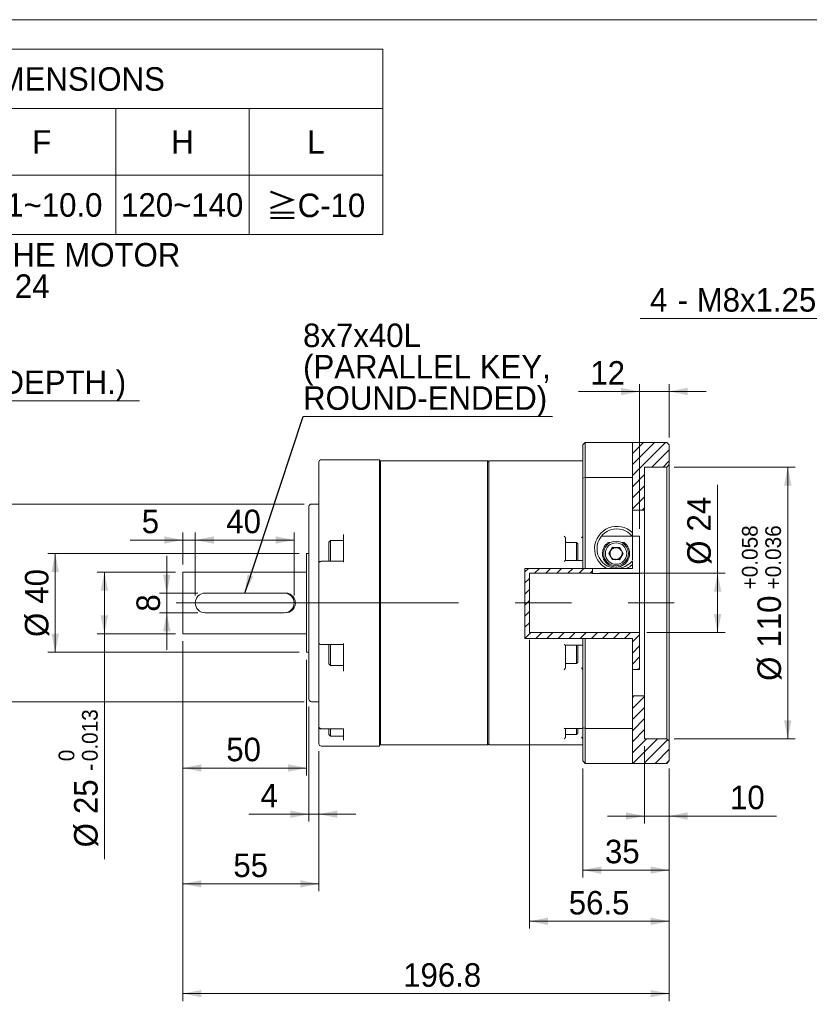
# Model space of a CAD drawing. Header units: millimetres. Extents: x 0 to 861, y 0 to 600.
# Tile 3 of 4: x 289 to 608, y 201 to 600. Entities that reach past the tile are written whole.
import ezdxf

# ---------------------------------------------------------------- set-up
doc = ezdxf.new("R2010")
doc.units = ezdxf.units.MM
doc.header["$LTSCALE"] = 3
doc.linetypes.add('CENTERX2', pattern=[20.32, 12.7, -2.54, 2.54, -2.54])
doc.linetypes.add('HIDDEN', pattern=[1.905, 1.27, -0.635])
doc.styles.add('SLDTEXTSTYLE0', font='ARIAL.TTF', dxfattribs={"width": 0.948})
doc.styles.add('SLDTEXTSTYLE4', font='ARIAL.TTF', dxfattribs={"width": 0.948, "bigfont": 'bigfont'})
doc.styles.add('SLDTEXTSTYLE5', font='MINGLIU.TTC', dxfattribs={"bigfont": 'bigfont'})
doc.styles.get("Standard").update_dxf_attribs({"font": 'ARIAL.TTF'})
doc.dimstyles.new('SLDDIMSTYLE1', dxfattribs={"dimtxt": 9.245947, "dimasz": 7.5, "dimexe": 0, "dimexo": 0.0625, "dimgap": 2.311487, "dimtad": 1, "dimdec": 4, "dimrnd": 1e-09, "dimzin": 12, "dimdsep": 46, "dimtxsty": 'SLDTEXTSTYLE0', "dimsah": 1, "dimcen": 0.09, "dimadec": 0, "dimazin": 0, "dimtfac": 1, "dimtdec": 4, "dimtofl": 0, "dimtmove": 0, "dimatfit": 3, "dimfxl": 0, "dimtolj": 1, "dimtzin": 12, "dimarcsym": 0})
doc.dimstyles.new('SLDDIMSTYLE10', dxfattribs={"dimtxt": 9.245947, "dimasz": 7.5, "dimexe": 0, "dimexo": 0.0625, "dimgap": 2.311487, "dimtad": 0, "dimtih": 1, "dimtoh": 1, "dimdec": 0, "dimrnd": 1e-09, "dimzin": 12, "dimdsep": 46, "dimtxsty": 'SLDTEXTSTYLE0', "dimsah": 1, "dimcen": 0.09, "dimadec": 0, "dimazin": 0, "dimtfac": 1, "dimtdec": 4, "dimtofl": 0, "dimtmove": 0, "dimatfit": 3, "dimfxl": 0, "dimtolj": 1, "dimtzin": 12, "dimarcsym": 0})
doc.dimstyles.new('SLDDIMSTYLE3', dxfattribs={"dimtxt": 9.245947, "dimasz": 7.5, "dimexe": 0, "dimexo": 0.0625, "dimgap": 2.311487, "dimtad": 0, "dimtih": 1, "dimtoh": 1, "dimdec": 4, "dimrnd": 1e-09, "dimzin": 12, "dimdsep": 46, "dimtxsty": 'SLDTEXTSTYLE0', "dimblk1": 'NONE', "dimblk2": 'NONE', "dimsah": 1, "dimcen": 0.09, "dimadec": 0, "dimazin": 0, "dimtfac": 1, "dimtdec": 4, "dimtmove": 0, "dimatfit": 3, "dimldrblk": 'NONE', "dimfxl": 0, "dimtolj": 1, "dimtzin": 12, "dimarcsym": 0})
doc.dimstyles.new('SLDDIMSTYLE5', dxfattribs={"dimtxt": 9.245947, "dimasz": 7.5, "dimexe": 0, "dimexo": 0.0625, "dimgap": 2.311487, "dimtad": 1, "dimdec": 4, "dimrnd": 1e-09, "dimzin": 12, "dimdsep": 46, "dimtxsty": 'SLDTEXTSTYLE0', "dimsah": 1, "dimcen": 0.09, "dimadec": 0, "dimazin": 0, "dimtfac": 1, "dimtdec": 4, "dimtofl": 0, "dimtmove": 0, "dimatfit": 3, "dimfxl": 0, "dimtolj": 1, "dimtzin": 12, "dimarcsym": 0})
doc.dimstyles.new('SLDDIMSTYLE6', dxfattribs={"dimtxt": 9.245947, "dimasz": 7.5, "dimexe": 0, "dimexo": 0.0625, "dimgap": 2.311487, "dimtad": 1, "dimdec": 4, "dimrnd": 1e-09, "dimzin": 12, "dimdsep": 46, "dimtxsty": 'SLDTEXTSTYLE0', "dimsah": 1, "dimcen": 0.09, "dimadec": 0, "dimazin": 0, "dimtol": 1, "dimtp": -0.01, "dimtm": 0.029, "dimtfac": 1, "dimtdec": 3, "dimtofl": 0, "dimtmove": 0, "dimatfit": 3, "dimfxl": 0, "dimtolj": 1, "dimtzin": 0, "dimarcsym": 0})
doc.dimstyles.new('SLDDIMSTYLE7', dxfattribs={"dimtxt": 9.245947, "dimasz": 7.5, "dimexe": 0, "dimexo": 0.0625, "dimgap": 2.311487, "dimtad": 1, "dimdec": 4, "dimrnd": 1e-09, "dimzin": 12, "dimdsep": 46, "dimtxsty": 'SLDTEXTSTYLE0', "dimsah": 1, "dimcen": 0.09, "dimadec": 0, "dimazin": 0, "dimtol": 1, "dimtm": 0.013, "dimtfac": 1, "dimtdec": 3, "dimtofl": 0, "dimtmove": 0, "dimatfit": 3, "dimfxl": 0, "dimtolj": 1, "dimarcsym": 0})
doc.dimstyles.new('SLDDIMSTYLE8', dxfattribs={"dimtxt": 9.245947, "dimasz": 7.5, "dimexe": 0, "dimexo": 0.0625, "dimgap": 2.311487, "dimtad": 1, "dimdec": 3, "dimrnd": 1e-09, "dimzin": 12, "dimdsep": 46, "dimtxsty": 'SLDTEXTSTYLE0', "dimsah": 1, "dimcen": 0.09, "dimadec": 0, "dimazin": 0, "dimtol": 1, "dimtp": 0.058, "dimtm": -0.036, "dimtfac": 1, "dimtdec": 3, "dimtofl": 0, "dimtmove": 0, "dimatfit": 3, "dimfxl": 0, "dimtolj": 1, "dimarcsym": 0})
doc.dimstyles.new('SLDDIMSTYLE9', dxfattribs={"dimtxt": 0, "dimasz": 7.5, "dimexe": 0, "dimexo": 0.0625, "dimgap": 0, "dimtad": 0, "dimtih": 1, "dimtoh": 1, "dimdec": 0, "dimrnd": 1e-09, "dimzin": 0, "dimdsep": 46, "dimtxsty": 'Standard', "dimsah": 1, "dimcen": 0.09, "dimadec": 0, "dimazin": 0, "dimtfac": 7.5, "dimtdec": 0, "dimtofl": 0, "dimtmove": 0, "dimatfit": 3, "dimfxl": 0, "dimtolj": 1, "dimtzin": 0, "dimarcsym": 0})

# ---------------------------------------------------------------- blocks, each defined once
blk = doc.blocks.new('SW_NOTE_1')
at = {"color": 0, "linetype": 'Continuous', "lineweight": 0, "char_height": 9.525, "attachment_point": 1}
for s, insert, style in [('\\M+181A6BUSHING WILL BE SUPPLIED WHEN THE MOTOR', (0, 12.28), 'SLDTEXTSTYLE4'), ('    SHAFT DIAMETER IS SMALLER THAN 24', (0, -0.42), 'SLDTEXTSTYLE0')]:
    blk.add_mtext(s, dxfattribs=dict(at, insert=insert, style=style))
blk = doc.blocks.new('SW_TABLEANNOTATION_0')
at = {"color": 0, "linetype": 'Continuous', "lineweight": 0}
for p, q in [((0, 0), (0, -75)), ((389.99, 0), (0, 0)), ((389.99, -75), (389.99, 0)), ((0, -24), (389.99, -24)), ((60, -24), (60, -75)), ((102, -24), (102, -75)), ((144, -24), (144, -75)), ((180, -24), (180, -75)), ((221.99, -24), (221.99, -75)), ((281.99, -24), (281.99, -75)), ((335.99, -24), (335.99, -75)), ((0, -51), (389.99, -51)), ((0, -75), (389.99, -75))]:
    blk.add_line(p, q, dxfattribs=at)
at = {"color": 0, "linetype": 'Continuous', "lineweight": 0, "attachment_point": 1}
for s, insert, char_height, style in [('COMPATIBLE MOTOR DIMENSIONS', (86.69, -7.26), 9.525, 'SLDTEXTSTYLE0'), ('A', (25.77, -32.76), 9.52, 'SLDTEXTSTYLE0'), ('B', (76.77, -32.76), 9.52, 'SLDTEXTSTYLE0'), ('C', (118.41, -32.76), 9.52, 'SLDTEXTSTYLE0'), ('D', (157.41, -32.76), 9.52, 'SLDTEXTSTYLE0'), ('E', (196.76, -32.76), 9.52, 'SLDTEXTSTYLE0'), ('F', (248.11, -32.76), 9.52, 'SLDTEXTSTYLE0'), ('H', (304.4, -32.76), 9.52, 'SLDTEXTSTYLE0'), ('L', (359.46, -32.76), 9.52, 'SLDTEXTSTYLE0'), ('\\M+1818524', (16.59, -58.26), 9.525, 'SLDTEXTSTYLE4'), ('110', (70.42, -58.26), 9.525, 'SLDTEXTSTYLE0'), ('\\M+1818555.5', (104.3, -58.26), 9.525, 'SLDTEXTSTYLE4'), ('\\M+181859', (152.12, -58.26), 9.525, 'SLDTEXTSTYLE4'), ('145', (190.41, -58.26), 9.525, 'SLDTEXTSTYLE0'), ('8.1~10.0', (227.11, -58.26), 9.525, 'SLDTEXTSTYLE0'), ('120~140', (284.11, -58.26), 9.525, 'SLDTEXTSTYLE0'), ('\\M+18186', (342.88, -58.64), 9.525, 'SLDTEXTSTYLE5'), ('C-10', (355.58, -58.43), 9.525, 'SLDTEXTSTYLE0')]:
    blk.add_mtext(s, dxfattribs=dict(at, insert=insert, char_height=char_height, style=style))
blk = doc.blocks.new('*D14')
at = {"color": 7, "linetype": 'Continuous', "lineweight": 0}
blk.add_line((181.5, 445.68), (337.2, 445.68), dxfattribs=at)
at = {"color": 7, "linetype": 'Continuous', "lineweight": 0, "char_height": 9.525, "attachment_point": 1, "style": 'SLDTEXTSTYLE0'}
for s, insert in [('x1.5Px15(DEPTH.)', (224.49, 457.96)), ('4-M', (188.52, 457.96)), ('10', (210.38, 457.96))]:
    blk.add_mtext(s, dxfattribs=dict(at, insert=insert))
blk = doc.blocks.new('_NONE')
blk = doc.blocks.new('*D18')
at = {"color": 7, "linetype": 'Continuous', "lineweight": 0}
for p, q in [((354.74, 348.36), (354.74, 202.68)), ((551.54, 296.86), (551.54, 202.68)), ((551.54, 205.68), (354.74, 205.68))]:
    blk.add_line(p, q, dxfattribs=at)
for points in [[(354.74, 205.68), (362.24, 204.18), (362.24, 207.18)], [(551.54, 205.68), (544.04, 207.18), (544.04, 204.18)]]:
    blk.add_solid(points, dxfattribs=at)
at = {"color": 7, "linetype": 'Continuous', "lineweight": 0, "insert": (443.88, 217.96), "char_height": 9.525, "attachment_point": 1, "style": 'SLDTEXTSTYLE0'}
blk.add_mtext('196.8', dxfattribs=at)
blk = doc.blocks.new('*D19')
at = {"color": 7, "linetype": 'Continuous', "lineweight": 0}
for p, q in [((348.2, 367.86), (348.2, 382.86)), ((360.74, 367.86), (345.2, 367.86)), ((348.2, 367.86), (348.2, 359.86)), ((360.74, 359.86), (345.2, 359.86)), ((348.2, 359.86), (348.2, 344.86))]:
    blk.add_line(p, q, dxfattribs=at)
for points in [[(348.2, 367.86), (349.7, 375.36), (346.7, 375.36)], [(348.2, 359.86), (346.7, 352.36), (349.7, 352.36)]]:
    blk.add_solid(points, dxfattribs=at)
at = {"color": 7, "linetype": 'Continuous', "lineweight": 0, "insert": (335.92, 360.33), "char_height": 9.52, "attachment_point": 1, "rotation": 90, "style": 'SLDTEXTSTYLE0'}
blk.add_mtext('8', dxfattribs=at)
blk = doc.blocks.new('*D20')
at = {"color": 7, "linetype": 'Continuous', "lineweight": 0}
for p, q in [((403.74, 403.86), (273.98, 403.86)), ((276.98, 403.86), (276.98, 323.86)), ((403.74, 323.86), (273.98, 323.86))]:
    blk.add_line(p, q, dxfattribs=at)
for points in [[(276.98, 403.86), (275.48, 396.36), (278.48, 396.36)], [(276.98, 323.86), (278.48, 331.36), (275.48, 331.36)]]:
    blk.add_solid(points, dxfattribs=at)
at = {"color": 7, "linetype": 'Continuous', "lineweight": 0, "attachment_point": 1, "rotation": 90, "style": 'SLDTEXTSTYLE0'}
for s, insert, char_height in [('0.010', (258.44, 370.71), 6.35), ('0.029', (267.91, 370.71), 6.35), ('-', (258.44, 366.84), 6.35), ('-', (267.91, 366.84), 6.35), ('80', (264.7, 349.33), 9.525), ('%%c', (264.7, 335.84), 9.525)]:
    blk.add_mtext(s, dxfattribs=dict(at, insert=insert, char_height=char_height))
blk = doc.blocks.new('*D21')
at = {"color": 7, "linetype": 'Continuous', "lineweight": 0}
for p, q in [((354.74, 379.36), (354.74, 392.33)), ((359.74, 366.86), (359.74, 392.33)), ((354.74, 389.33), (333.31, 389.33)), ((354.74, 389.33), (359.74, 389.33)), ((359.74, 389.33), (374.74, 389.33))]:
    blk.add_line(p, q, dxfattribs=at)
for points in [[(354.74, 389.33), (347.24, 390.83), (347.24, 387.83)], [(359.74, 389.33), (367.24, 387.83), (367.24, 390.83)]]:
    blk.add_solid(points, dxfattribs=at)
at = {"color": 7, "linetype": 'Continuous', "lineweight": 0, "insert": (338.07, 401.61), "char_height": 9.52, "attachment_point": 1, "style": 'SLDTEXTSTYLE0'}
blk.add_mtext('5', dxfattribs=at)
blk = doc.blocks.new('*D22')
at = {"color": 7, "linetype": 'Continuous', "lineweight": 0}
for p, q in [((359.74, 366.86), (359.74, 392.33)), ((399.74, 366.86), (399.74, 392.33)), ((359.74, 389.33), (399.74, 389.33))]:
    blk.add_line(p, q, dxfattribs=at)
for points in [[(359.74, 389.33), (367.24, 387.83), (367.24, 390.83)], [(399.74, 389.33), (392.24, 390.83), (392.24, 387.83)]]:
    blk.add_solid(points, dxfattribs=at)
at = {"color": 7, "linetype": 'Continuous', "lineweight": 0, "insert": (372.28, 401.61), "char_height": 9.525, "attachment_point": 1, "style": 'SLDTEXTSTYLE0'}
blk.add_mtext('40', dxfattribs=at)
blk = doc.blocks.new('*D23')
at = {"color": 7, "linetype": 'Continuous', "lineweight": 0}
for p, q in [((571.15, 375.86), (571.15, 411.66)), ((523.54, 375.86), (574.15, 375.86)), ((571.15, 375.86), (571.15, 351.86)), ((542.54, 351.86), (574.15, 351.86))]:
    blk.add_line(p, q, dxfattribs=at)
for points in [[(571.15, 375.86), (569.65, 368.36), (572.65, 368.36)], [(571.15, 351.86), (572.65, 359.36), (569.65, 359.36)]]:
    blk.add_solid(points, dxfattribs=at)
at = {"color": 7, "linetype": 'Continuous', "lineweight": 0, "char_height": 9.525, "attachment_point": 1, "rotation": 90, "style": 'SLDTEXTSTYLE0'}
for s, insert in [('24', (558.87, 392.79)), ('%%c', (558.87, 379.3))]:
    blk.add_mtext(s, dxfattribs=dict(at, insert=insert))
blk = doc.blocks.new('*D24')
at = {"color": 7, "linetype": 'Continuous', "lineweight": 0}
for p, q in [((495.04, 348.86), (495.04, 231.97)), ((551.54, 296.86), (551.54, 231.97)), ((495.04, 234.97), (551.54, 234.97))]:
    blk.add_line(p, q, dxfattribs=at)
for points in [[(495.04, 234.97), (502.54, 233.47), (502.54, 236.47)], [(551.54, 234.97), (544.04, 236.47), (544.04, 233.47)]]:
    blk.add_solid(points, dxfattribs=at)
at = {"color": 7, "linetype": 'Continuous', "lineweight": 0, "insert": (510.91, 247.24), "char_height": 9.525, "attachment_point": 1, "style": 'SLDTEXTSTYLE0'}
blk.add_mtext('56.5', dxfattribs=at)
blk = doc.blocks.new('*D25')
at = {"color": 7, "linetype": 'Continuous', "lineweight": 0}
for p, q in [((401.74, 383.86), (300.04, 383.86)), ((303.04, 343.86), (303.04, 383.86)), ((401.74, 343.86), (300.04, 343.86))]:
    blk.add_line(p, q, dxfattribs=at)
for points in [[(303.04, 383.86), (301.54, 376.36), (304.54, 376.36)], [(303.04, 343.86), (304.54, 351.36), (301.54, 351.36)]]:
    blk.add_solid(points, dxfattribs=at)
at = {"color": 7, "linetype": 'Continuous', "lineweight": 0, "char_height": 9.525, "attachment_point": 1, "rotation": 90, "style": 'SLDTEXTSTYLE0'}
for s, insert in [('40', (290.76, 363.54)), ('%%c', (290.76, 350.06))]:
    blk.add_mtext(s, dxfattribs=dict(at, insert=insert))
blk = doc.blocks.new('*D26')
at = {"color": 7, "linetype": 'Continuous', "lineweight": 0}
for p, q in [((351.74, 376.36), (319.95, 376.36)), ((322.95, 376.36), (322.95, 351.36)), ((351.74, 351.36), (319.95, 351.36)), ((322.95, 351.36), (322.95, 260.13))]:
    blk.add_line(p, q, dxfattribs=at)
for points in [[(322.95, 376.36), (321.45, 368.86), (324.45, 368.86)], [(322.95, 351.36), (324.45, 358.86), (321.45, 358.86)]]:
    blk.add_solid(points, dxfattribs=at)
at = {"color": 7, "linetype": 'Continuous', "lineweight": 0, "attachment_point": 1, "rotation": 90, "style": 'SLDTEXTSTYLE0'}
for s, insert, char_height in [('0.013', (313.87, 299.76), 6.35), ('0', (304.41, 299.76), 6.35), ('-', (313.87, 295.89), 6.35), ('25', (310.67, 278.38), 9.525), ('%%c', (310.67, 264.89), 9.525)]:
    blk.add_mtext(s, dxfattribs=dict(at, insert=insert, char_height=char_height))
blk = doc.blocks.new('*D27')
at = {"color": 7, "linetype": 'Continuous', "lineweight": 0}
for p, q in [((354.74, 348.36), (354.74, 294.01)), ((404.74, 340.86), (404.74, 294.01)), ((354.74, 297.01), (404.74, 297.01))]:
    blk.add_line(p, q, dxfattribs=at)
for points in [[(354.74, 297.01), (362.24, 295.51), (362.24, 298.51)], [(404.74, 297.01), (397.24, 298.51), (397.24, 295.51)]]:
    blk.add_solid(points, dxfattribs=at)
at = {"color": 7, "linetype": 'Continuous', "lineweight": 0, "insert": (372.28, 309.28), "char_height": 9.525, "attachment_point": 1, "style": 'SLDTEXTSTYLE0'}
blk.add_mtext('50', dxfattribs=at)
blk = doc.blocks.new('*D28')
at = {"color": 7, "linetype": 'Continuous', "lineweight": 0}
for p, q in [((405.74, 321.86), (405.74, 275.31)), ((409.74, 303.86), (409.74, 275.31)), ((405.74, 278.31), (381.36, 278.31)), ((405.74, 278.31), (409.74, 278.31)), ((409.74, 278.31), (424.74, 278.31))]:
    blk.add_line(p, q, dxfattribs=at)
for points in [[(405.74, 278.31), (398.24, 279.81), (398.24, 276.81)], [(409.74, 278.31), (417.24, 276.81), (417.24, 279.81)]]:
    blk.add_solid(points, dxfattribs=at)
at = {"color": 7, "linetype": 'Continuous', "lineweight": 0, "insert": (386.12, 290.59), "char_height": 9.52, "attachment_point": 1, "style": 'SLDTEXTSTYLE0'}
blk.add_mtext('4', dxfattribs=at)
blk = doc.blocks.new('*D29')
at = {"color": 7, "linetype": 'Continuous', "lineweight": 0}
for p, q in [((354.74, 348.36), (354.74, 247.11)), ((409.74, 303.86), (409.74, 247.11)), ((409.74, 250.11), (354.74, 250.11))]:
    blk.add_line(p, q, dxfattribs=at)
for points in [[(354.74, 250.11), (362.24, 248.61), (362.24, 251.61)], [(409.74, 250.11), (402.24, 251.61), (402.24, 248.61)]]:
    blk.add_solid(points, dxfattribs=at)
at = {"color": 7, "linetype": 'Continuous', "lineweight": 0, "insert": (375.15, 262.39), "char_height": 9.525, "attachment_point": 1, "style": 'SLDTEXTSTYLE0'}
blk.add_mtext('55', dxfattribs=at)
blk = doc.blocks.new('*D30')
at = {"color": 7, "linetype": 'Continuous', "lineweight": 0}
for p, q in [((516.54, 296.86), (516.54, 252.68)), ((551.54, 296.86), (551.54, 252.68)), ((516.54, 255.68), (551.54, 255.68))]:
    blk.add_line(p, q, dxfattribs=at)
for points in [[(516.54, 255.68), (524.04, 254.18), (524.04, 257.18)], [(551.54, 255.68), (544.04, 257.18), (544.04, 254.18)]]:
    blk.add_solid(points, dxfattribs=at)
at = {"color": 7, "linetype": 'Continuous', "lineweight": 0, "insert": (525.55, 267.96), "char_height": 9.525, "attachment_point": 1, "style": 'SLDTEXTSTYLE0'}
blk.add_mtext('35', dxfattribs=at)
blk = doc.blocks.new('*D31')
at = {"color": 7, "linetype": 'Continuous', "lineweight": 0}
for p, q in [((541.54, 305.86), (541.54, 274.58)), ((551.54, 296.86), (551.54, 274.58)), ((541.54, 277.58), (526.54, 277.58)), ((551.54, 277.58), (541.54, 277.58)), ((551.54, 277.58), (595.05, 277.58))]:
    blk.add_line(p, q, dxfattribs=at)
for points in [[(541.54, 277.58), (534.04, 279.08), (534.04, 276.08)], [(551.54, 277.58), (559.04, 276.08), (559.04, 279.08)]]:
    blk.add_solid(points, dxfattribs=at)
at = {"color": 7, "linetype": 'Continuous', "lineweight": 0, "insert": (576.18, 289.86), "char_height": 9.525, "attachment_point": 1, "style": 'SLDTEXTSTYLE0'}
blk.add_mtext('10', dxfattribs=at)
blk = doc.blocks.new('*D32')
at = {"color": 7, "linetype": 'Continuous', "lineweight": 0}
for p, q in [((553.54, 418.86), (602.54, 418.86)), ((599.54, 418.86), (599.54, 308.86)), ((553.54, 308.86), (602.54, 308.86))]:
    blk.add_line(p, q, dxfattribs=at)
for points in [[(599.54, 418.86), (598.04, 411.36), (601.04, 411.36)], [(599.54, 308.86), (601.04, 316.36), (598.04, 316.36)]]:
    blk.add_solid(points, dxfattribs=at)
at = {"color": 7, "linetype": 'Continuous', "lineweight": 0, "attachment_point": 1, "rotation": 90, "style": 'SLDTEXTSTYLE0'}
for s, insert, char_height in [('0.058', (581, 374.24), 6.35), ('0.036', (590.46, 374.24), 6.35), ('+', (581, 369.31), 6.35), ('+', (590.46, 369.31), 6.35), ('110', (587.26, 345.8), 9.525), ('%%c', (587.26, 332.31), 9.525)]:
    blk.add_mtext(s, dxfattribs=dict(at, insert=insert, char_height=char_height))
blk = doc.blocks.new('*D33')
at = {"color": 7, "linetype": 'Continuous', "lineweight": 0}
for p, q in [((539.54, 393.85), (539.54, 452.48)), ((551.54, 430.86), (551.54, 452.48)), ((539.54, 449.48), (514.89, 449.48)), ((551.54, 449.48), (539.54, 449.48)), ((551.54, 449.48), (566.54, 449.48))]:
    blk.add_line(p, q, dxfattribs=at)
for points in [[(539.54, 449.48), (532.04, 450.98), (532.04, 447.98)], [(551.54, 449.48), (559.04, 447.98), (559.04, 450.98)]]:
    blk.add_solid(points, dxfattribs=at)
at = {"color": 7, "linetype": 'Continuous', "lineweight": 0, "insert": (519.66, 461.76), "char_height": 9.525, "attachment_point": 1, "style": 'SLDTEXTSTYLE0'}
blk.add_mtext('12', dxfattribs=at)
blk = doc.blocks.new('SW_NOTE_2')
at = {"color": 0, "linetype": 'Continuous', "lineweight": 0}
for p, q in [((0, 0), (100.89, 0)), ((100.89, 0), (0, 0)), ((0, 0), (100.89, 0)), ((100.89, 0), (0, 0)), ((0, 0), (100.89, 0)), ((100.89, 0), (0, 0))]:
    blk.add_line(p, q, dxfattribs=at)
at = {"color": 0, "linetype": 'Continuous', "lineweight": 0, "char_height": 9.525, "attachment_point": 1, "style": 'SLDTEXTSTYLE0'}
for s, insert in [('8x7x40L', (0, 37.68)), ('(PARALLEL KEY,', (0, 24.98)), ('ROUND-ENDED)', (0, 12.28))]:
    blk.add_mtext(s, dxfattribs=dict(at, insert=insert))
blk = doc.blocks.new('*D37')
at = {"color": 7, "linetype": 'Continuous', "lineweight": 0}
for p, q in [((699.06, 479.03), (539.83, 479.03)), ((715.3, 418.41), (699.06, 479.03))]:
    blk.add_line(p, q, dxfattribs=at)
blk.add_solid([(715.3, 418.41), (714.81, 426.04), (711.91, 425.26)], dxfattribs=at)
at = {"color": 7, "linetype": 'Continuous', "lineweight": 0, "attachment_point": 1, "style": 'SLDTEXTSTYLE0'}
for s, insert, char_height in [('4', (543.81, 491.31), 9.52), ('M8x1.25', (562.7, 491.31), 9.525), ('Px', (615.27, 491.31), 9.525), ('16', (630.08, 491.31), 9.525), ('(DEPTH)', (645.31, 491.31), 9.525), (' - ', (551.42, 491.31), 9.525)]:
    blk.add_mtext(s, dxfattribs=dict(at, insert=insert, char_height=char_height))

msp = doc.modelspace()

# ---------------------------------------------------------------- hatches: boundary and pattern name
at = {"linetype": 'Continuous', "lineweight": 0}
h = msp.add_hatch(dxfattribs=at)
h.set_pattern_fill('ANSI31', style=0)
h.paths.add_polyline_path([(536.638076, 401.456213), (541.539222, 401.456213), (541.539222, 418.856213), (550.539222, 418.856213), (551.539222, 419.856213), (551.539222, 427.856213), (550.539222, 428.856213), (536.638076, 428.856213)], flags=0)
h = msp.add_hatch(dxfattribs=at)
h.set_pattern_fill('ANSI31', style=0)
h.paths.add_polyline_path([(539.539222, 336.856213), (539.539222, 351.856213), (495.039222, 351.856213), (495.039222, 375.856213), (520.539222, 375.856213), (520.539222, 377.79957), (493.187032, 377.79957), (493.187032, 349.420452), (536.638076, 349.420452), (536.638076, 336.856213)], flags=0)
h = msp.add_hatch(dxfattribs=at)
h.set_pattern_fill('ANSI31', style=0)
h.paths.add_polyline_path([(541.539222, 326.256213), (536.638076, 326.256213), (536.638076, 298.856213), (550.539222, 298.856213), (551.539222, 299.856213), (551.539222, 307.856213), (550.539222, 308.856213), (541.539222, 308.856213)], flags=0)

# ---------------------------------------------------------------- linework, layer by layer
at = {"color": 7, "linetype": 'Continuous', "lineweight": 0}
msp.add_line((30, 600), (861, 600), dxfattribs=at)
at = {"color": 7, "linetype": 'Continuous', "lineweight": 15}
for p, q in [((517.53922, 428.85621), (516.539225, 427.856216)), ((516.539225, 414.316592), (516.539225, 427.856216)), ((517.53922, 428.85621), (517.53922, 414.662217)), ((517.53922, 428.85621), (536.638075, 428.85621)), ((536.638075, 414.662217), (536.638075, 428.85621)), ((536.638075, 428.85621), (550.53922, 428.85621)), ((551.539222, 427.856216), (550.53922, 428.85621)), ((551.539222, 427.856216), (551.539222, 419.856215)), ((409.73922, 391.091261), (409.73922, 420.856213)), ((434.239222, 421.856211), (410.739222, 421.856211)), ((434.239222, 305.856214), (434.239222, 421.856211)), ((434.739222, 421.356214), (434.239222, 420.856213)), ((478.039222, 421.356214), (434.739222, 421.356214)), ((434.739222, 306.356212), (434.739222, 421.356214)), ((478.539223, 420.856213), (478.039222, 421.356214)), ((478.039222, 306.356212), (478.039222, 421.356214)), ((516.539225, 421.356214), (478.539223, 421.356214)), ((478.539223, 306.356212), (478.539223, 421.356214)), ((541.539224, 418.856213), (550.53922, 418.856213)), ((541.539224, 401.456212), (541.539224, 418.856213)), ((550.53922, 418.856213), (551.539222, 419.856215)), ((550.53922, 308.856213), (550.53922, 418.856213)), ((551.539222, 419.856215), (551.539222, 307.856211)), ((517.53922, 414.662217), (516.539225, 414.316592)), ((517.53922, 414.662217), (536.638075, 414.662217)), ((517.53922, 414.662217), (517.53922, 377.799569)), ((536.638075, 414.662217), (536.638075, 392.284622)), ((516.539225, 377.799569), (516.539225, 414.316592)), ((405.739223, 324.856212), (405.739223, 402.856214)), ((409.73922, 403.856212), (406.739222, 403.856212)), ((536.638075, 401.456212), (541.539224, 401.456212)), ((541.539224, 326.256213), (541.539224, 401.456212)), ((409.73922, 389.681711), (409.73922, 391.091261)), ((419.739222, 380.339203), (419.739222, 391.522163)), ((536.592545, 390.845794), (524.085896, 390.845794)), ((536.638075, 392.284622), (536.638075, 390.788195)), ((536.638075, 390.845794), (539.53922, 390.845794)), ((536.638075, 381.249005), (536.638075, 390.788195)), ((539.53922, 375.832752), (539.53922, 390.845794)), ((409.73922, 380.004707), (409.73922, 389.681711)), ((414.40589, 389.138436), (413.739223, 388.471769)), ((413.739223, 388.058295), (413.739223, 388.471769)), ((413.739223, 380.659049), (413.739223, 388.058295)), ((419.739222, 389.138436), (414.40589, 389.138436)), ((414.40589, 388.661351), (414.40589, 389.138436)), ((414.40589, 380.697108), (414.40589, 388.661351)), ((509.539218, 390.206376), (509.539218, 387.037584)), ((513.972552, 388.388434), (509.539218, 388.388434)), ((509.539218, 387.037584), (509.539218, 384.285861)), ((514.539221, 387.821769), (513.972552, 388.388434)), ((513.972552, 388.388434), (513.972552, 382.398296)), ((514.539221, 387.821769), (514.539221, 382.630314)), ((526.777522, 388.284679), (527.717868, 388.284679)), ((532.360578, 388.284679), (533.300923, 388.284679)), ((405.739223, 383.856212), (404.739221, 383.856212)), ((404.739221, 343.856213), (404.739221, 383.856212)), ((509.539218, 384.285861), (509.539218, 380.963651)), ((527.152793, 383.899497), (528.633492, 386.377575)), ((528.558524, 381.378136), (527.152793, 383.899497)), ((528.633492, 386.377575), (531.519921, 386.33429)), ((532.925652, 383.812928), (531.444954, 381.334852)), ((531.519921, 386.33429), (532.925652, 383.812928)), ((409.73922, 347.707718), (409.73922, 380.004707)), ((419.739222, 380.697108), (410.739222, 380.697108)), ((516.230563, 380.986048), (509.515116, 380.986048)), ((513.972552, 382.398296), (513.972552, 380.986048)), ((514.539221, 382.630314), (514.539221, 380.986048)), ((531.444954, 381.334852), (528.558524, 381.378136)), ((536.638075, 379.427803), (536.638075, 377.799569)), ((404.739221, 376.356213), (354.739221, 376.356213)), ((354.739221, 351.356213), (354.739221, 376.356213)), ((516.539225, 377.799569), (493.187031, 377.799569)), ((493.187031, 377.799569), (493.187031, 349.420452)), ((520.539218, 375.856213), (495.039223, 375.856213)), ((495.039223, 351.856213), (495.039223, 375.856213)), ((517.53922, 377.799569), (516.539225, 377.799569)), ((526.327925, 377.799569), (517.53922, 377.799569)), ((520.539218, 375.856213), (520.539218, 377.799569)), ((520.539218, 375.856213), (520.539218, 375.832752)), ((539.53922, 375.832752), (520.539218, 375.832752)), ((536.638075, 377.799569), (534.350516, 377.799569)), ((539.53922, 351.856213), (539.53922, 375.832752)), ((363.739224, 367.856213), (395.739222, 367.856213)), ((395.739222, 359.856213), (363.739224, 359.856213)), ((354.739221, 351.356213), (404.739221, 351.356213)), ((495.039223, 351.856213), (539.53922, 351.856213)), ((539.53922, 351.856213), (539.53922, 336.856212)), ((409.73922, 338.030714), (409.73922, 347.707718)), ((410.739222, 347.015317), (419.739222, 347.015317)), ((413.739223, 345.039522), (413.739223, 347.053377)), ((414.40589, 345.26499), (414.40589, 347.015317)), ((419.739222, 336.190262), (419.739222, 347.373223)), ((493.187031, 349.420452), (516.539225, 349.420452)), ((516.539225, 313.395833), (516.539225, 349.420452)), ((516.539225, 349.420452), (517.53922, 349.420452)), ((517.53922, 349.420452), (517.53922, 313.050208)), ((517.53922, 349.420452), (536.638075, 349.420452)), ((536.638075, 349.420452), (536.638075, 313.050208)), ((404.739221, 343.856213), (405.739223, 343.856213)), ((413.739223, 339.240657), (413.739223, 345.039522)), ((414.40589, 338.57399), (414.40589, 345.26499)), ((509.515116, 346.726378), (516.230563, 346.726378)), ((509.539218, 346.748775), (509.539218, 343.426564)), ((509.539218, 343.426564), (509.539218, 340.674841)), ((513.972552, 346.726378), (513.972552, 339.601773)), ((514.539221, 346.726378), (514.539221, 340.131404)), ((413.739223, 339.240657), (414.40589, 338.57399)), ((509.539218, 340.674841), (509.539218, 337.50605)), ((509.539218, 339.323992), (513.972552, 339.323992)), ((513.972552, 339.323992), (514.539221, 339.890657)), ((513.972552, 339.601773), (513.972552, 339.323992)), ((514.539221, 340.131404), (514.539221, 339.890657)), ((409.73922, 336.621165), (409.73922, 338.030714)), ((409.73922, 313.783744), (409.73922, 336.621165)), ((414.40589, 338.57399), (419.739222, 338.57399)), ((539.53922, 336.856212), (536.638075, 336.856212)), ((406.739222, 323.856214), (409.73922, 323.856214)), ((541.539224, 326.256213), (536.638075, 326.256213)), ((541.539224, 308.856213), (541.539224, 326.256213)), ((409.73922, 312.594497), (409.73922, 313.669676)), ((409.73922, 309.191541), (409.73922, 312.594497)), ((410.739222, 312.819248), (419.739222, 312.819248)), ((413.739223, 310.557263), (413.739223, 312.785839)), ((414.40589, 309.890596), (414.40589, 312.759114)), ((419.739222, 308.247661), (419.739222, 312.879795)), ((509.268725, 313.045563), (516.50116, 313.045563)), ((509.539218, 313.045563), (509.539218, 311.782958)), ((509.539218, 311.782958), (509.539218, 310.643157)), ((513.972552, 313.045563), (513.972552, 310.640597)), ((513.972552, 310.640597), (514.539221, 311.207262)), ((514.539221, 313.045563), (514.539221, 311.207262)), ((517.53922, 313.050208), (516.539225, 313.395833)), ((516.539225, 299.85621), (516.539225, 313.395833)), ((517.53922, 313.050208), (536.638075, 313.050208)), ((517.53922, 313.050208), (517.53922, 298.856215)), ((536.638075, 298.856215), (536.638075, 313.050208)), ((409.73922, 306.856213), (409.73922, 309.191541)), ((413.739223, 310.557263), (414.40589, 309.890596)), ((414.40589, 309.890596), (419.739222, 309.890596)), ((509.539218, 310.643157), (509.539218, 309.484018)), ((509.539218, 310.640597), (513.972552, 310.640597)), ((550.53922, 308.856213), (541.539224, 308.856213)), ((551.539222, 307.856211), (550.53922, 308.856213)), ((551.539222, 307.856211), (551.539222, 299.85621)), ((410.739222, 305.856214), (434.239222, 305.856214)), ((434.239222, 306.856213), (434.739222, 306.356212)), ((434.739222, 306.356212), (478.039222, 306.356212)), ((478.039222, 306.356212), (478.539223, 306.856213)), ((478.539223, 306.356212), (516.539225, 306.356212)), ((517.53922, 298.856215), (516.539225, 299.85621)), ((550.53922, 298.856215), (551.539222, 299.85621)), ((517.53922, 298.856215), (536.638075, 298.856215)), ((550.53922, 298.856215), (536.638075, 298.856215))]:
    msp.add_line(p, q, dxfattribs=at)
at = {"color": 7, "linetype": 'CENTERX2', "lineweight": 0, "ltscale": 3}
msp.add_line((352.003768, 363.856213), (553.557973, 363.856213), dxfattribs=at)
at = {"color": 7, "linetype": 'Continuous', "lineweight": 15}
for radius in [5, 4.333333]:
    msp.add_circle((530.039222, 383.856213), radius, dxfattribs=at)
for centre, radius, start, end in [((410.739222, 420.856213), 1, 90, 180), ((406.739222, 402.856213), 1, 90, 180), ((530.339222, 385.856213), 9, 45.58321579, 243.53189073), ((530.339222, 385.856213), 8, 38.06082888, 321.93917112), ((530.039222, 383.856213), 2.5, 149.14087315, 209.14087315), ((530.039222, 383.856213), 2.5, 89.14087315, 149.14087315), ((530.039222, 383.856213), 2.5, 29.14087315, 89.14087315), ((530.039222, 383.856213), 2.5, 329.14087315, 29.14087315), ((530.039222, 383.856213), 2.5, 209.14087315, 269.14087315), ((530.039222, 383.856213), 2.5, 269.14087315, 329.14087315), ((530.339222, 385.856213), 9, 296.46810927, 314.41678421), ((363.739222, 363.856213), 4, 90, 270), ((395.739222, 363.856213), 4, 270, 90), ((406.739222, 324.856213), 1, 180, 270), ((410.739222, 306.856213), 1, 180, 270)]:
    msp.add_arc(centre, radius, start, end, dxfattribs=at)
at = {"color": 7, "linetype": 'HIDDEN', "lineweight": 0}
msp.add_arc((530.039222, 383.856213), 2.385665, 255, 195, dxfattribs=at)
at = {"color": 7, "linetype": 'Continuous', "lineweight": 15}
for centre, major_axis, ratio, start_param, end_param in [((516.039222, 390.648723), (0.415735, 0.415735), 0.6681786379, 4.1233403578, 5.6941366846), ((516.039222, 380.486048), (0.415735, 0.415735), 0.6681786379, 5.6941366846, 6.8722339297), ((516.039222, 347.226377), (-0.415735, 0.415735), 0.6681786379, 2.552544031, 3.7306412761), ((516.039222, 337.063703), (-0.415735, 0.415735), 0.6681786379, 3.7306412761, 5.3014376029), ((516.039222, 313.545564), (0.490393, -0.490393), 0.1989123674, 6.0868357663, 6.479534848), ((516.039222, 309.336046), (-0.490393, 0.490393), 0.1989123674, 3.3379421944, 4.9087385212)]:
    msp.add_ellipse(centre, major_axis=major_axis, ratio=ratio, start_param=start_param, end_param=end_param, dxfattribs=at)
for points, knots in [([(509.039225, 390.883745), (509.04028, 390.882808), (509.096924, 390.83249), (509.214817, 390.718394), (509.366417, 390.543), (509.470791, 390.390758), (509.528525, 390.278171), (509.535648, 390.230345), (509.539218, 390.206376)], [0, 0, 0, 0, 0.0047126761, 0.2529117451, 0.5246572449, 0.7209579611, 0.8601484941, 1, 1, 1, 1]), ([(533.300923, 388.284679), (533.683455, 387.953624), (534.448693, 387.291363), (535.122821, 386.08452), (535.508784, 384.799225), (535.592603, 383.310438), (535.197917, 381.631584), (534.133945, 380.042004), (532.699047, 378.935818), (531.038966, 378.35384), (529.332511, 378.322272), (527.78862, 378.758356), (526.459275, 379.586454), (525.298303, 380.875622), (524.673348, 382.346784), (524.498497, 383.747314), (524.61237, 385.039824), (525.053946, 386.321166), (525.791943, 387.454458), (526.473899, 388.028917), (526.777522, 388.284679)], [0, 0, 0, 0, 0.0675276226, 0.1350858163, 0.1890637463, 0.2429645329, 0.3178856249, 0.3766907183, 0.4257473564, 0.475011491, 0.5192304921, 0.5615166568, 0.6049154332, 0.6522913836, 0.7206306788, 0.7677655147, 0.8149732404, 0.8809548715, 0.9469982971, 1, 1, 1, 1]), ([(410.739243, 380.693232), (410.704371, 380.694054), (410.554667, 380.697583), (410.289391, 380.648466), (410.013259, 380.531327), (409.824667, 380.332344), (409.740426, 380.146828), (409.747418, 380.039495), (409.749603, 380.005961)], [0, 0, 0, 0, 0.0727403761, 0.3122724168, 0.5719983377, 0.7661317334, 0.926934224, 1, 1, 1, 1]), ([(509.039225, 380.631923), (509.04028, 380.632938), (509.096934, 380.687377), (509.215213, 380.79501), (509.365051, 380.912896), (509.470363, 380.977987), (509.502833, 380.982473), (509.515116, 380.98417)], [0, 0, 0, 0, 0.0056065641, 0.3009443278, 0.6243002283, 0.857884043, 1, 1, 1, 1]), ([(536.638075, 380.92423), (536.638075, 380.805781), (536.638075, 380.296748), (536.638075, 379.80507), (536.638075, 379.427803)], [0, 0, 0, 0, 0.2326941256, 1, 1, 1, 1]), ([(534.350516, 377.799569), (533.786342, 377.799569), (532.640776, 377.799569), (530.841954, 377.799569), (529.037597, 377.799569), (527.545443, 377.799569), (526.661449, 377.799569), (526.327925, 377.799569)], [0, 0, 0, 0, 0.2197236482, 0.4461528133, 0.6532649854, 0.8691795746, 1, 1, 1, 1]), ([(396.239223, 359.856213), (396.675996, 359.898107), (397.548985, 359.981843), (398.719382, 360.631789), (399.640265, 361.606867), (400.193518, 362.860733), (400.296227, 364.214926), (399.963146, 365.497956), (399.24319, 366.607025), (398.183196, 367.437357), (397.108353, 367.815535), (396.444784, 367.846592), (396.239223, 367.856213)], [0, 0, 0, 0, 0.10357204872, 0.20701195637, 0.31384363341, 0.42316984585, 0.52894041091, 0.630913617, 0.73420766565, 0.84200205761, 0.95105521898, 1, 1, 1, 1]), ([(409.745274, 347.707841), (409.750124, 347.638584), (409.759608, 347.503147), (409.86602, 347.330898), (410.012892, 347.195102), (410.223701, 347.087937), (410.47203, 347.022492), (410.663682, 347.022248), (410.739194, 347.022151)], [0, 0, 0, 0, 0.14981165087, 0.29296574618, 0.4366896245, 0.60330020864, 0.84369792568, 1, 1, 1, 1]), ([(509.039225, 347.080502), (509.04028, 347.079488), (509.096934, 347.025049), (509.215213, 346.917416), (509.365051, 346.79953), (509.470363, 346.734439), (509.502833, 346.729953), (509.515116, 346.728256)], [0, 0, 0, 0, 0.0056065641, 0.3009443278, 0.6243002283, 0.857884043, 1, 1, 1, 1]), ([(509.039225, 336.82868), (509.04028, 336.829618), (509.096924, 336.879936), (509.214817, 336.994032), (509.366417, 337.169426), (509.470791, 337.321668), (509.528525, 337.434254), (509.535648, 337.48208), (509.539218, 337.50605)], [0, 0, 0, 0, 0.0047126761, 0.2529117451, 0.5246572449, 0.7209579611, 0.8601484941, 1, 1, 1, 1]), ([(409.73922, 313.783744), (409.750371, 313.681702), (409.772684, 313.477518), (409.946682, 313.205619), (410.202376, 313.00128), (410.483148, 312.894679), (410.667288, 312.883976), (410.739222, 312.879795)], [0, 0, 0, 0, 0.2157636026, 0.4317362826, 0.6474404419, 0.8622720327, 1, 1, 1, 1]), ([(409.754382, 313.755257), (409.751797, 313.713532), (409.741863, 313.553176), (409.861449, 313.285387), (410.099332, 313.015369), (410.411768, 312.844347), (410.63717, 312.834399), (410.739558, 312.82988)], [0, 0, 0, 0, 0.0836115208, 0.3213359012, 0.558672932, 0.7995303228, 1, 1, 1, 1]), ([(509.039225, 313.104244), (509.04028, 313.103747), (509.096913, 313.077074), (509.178215, 313.043706), (509.248736, 313.052191), (509.268725, 313.054597)], [0, 0, 0, 0, 0.0134230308, 0.7203639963, 1, 1, 1, 1]), ([(509.039225, 308.8578), (509.04028, 308.858112), (509.096935, 308.874851), (509.214811, 308.928995), (509.366419, 309.057187), (509.470791, 309.210215), (509.528525, 309.353131), (509.535648, 309.44032), (509.539218, 309.484018)], [0, 0, 0, 0, 0.0047117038, 0.2529107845, 0.5246560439, 0.7209576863, 0.8601490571, 1, 1, 1, 1])]:
    msp.add_open_spline(points, degree=3, knots=knots, dxfattribs=at)

# ---------------------------------------------------------------- block references
at = {"color": 7, "linetype": 'Continuous', "lineweight": 0}
for name, p in [('SW_TABLEANNOTATION_0', (45.600941, 588.018271)), ('SW_NOTE_1', (43.5, 497.3)), ('SW_NOTE_2', (403.367148, 439.283006))]:
    msp.add_blockref(name, p, dxfattribs=at)

# ---------------------------------------------------------------- dimensions: what is measured, and where the dimension line sits
for p1, p2, text, dimstyle, picture, middle in [((716.339077, 414.541893), (715.303946, 418.405635), '<> - M8x1.25Px16(DEPTH)\\P', 'SLDDIMSTYLE10', '*D37', (618.320586, 486.129443)), ((3.778258, 9.239789), (0, 0), '4-M<>x1.5Px15(DEPTH.)', 'SLDDIMSTYLE3', '*D14', (260.476961, 452.774057))]:
    dim = msp.add_diameter_dim_2p(p1=p1, p2=p2, text=text, dimstyle=dimstyle, override={"dimpost": '<>'}, dxfattribs=at)
    dim.commit()
    dim.dimension.update_dxf_attribs({"geometry": picture, "text_midpoint": middle, "dimtype": 163})
for base, p1, p2, dimstyle, picture, middle in [((539.539222, 449.483404), (551.539222, 427.856213), (539.539222, 390.845794), 'SLDDIMSTYLE5', '*D33', (526.711612, 449.483404)), ((359.739222, 389.326946), (354.739222, 376.356213), (359.739222, 363.856213), 'SLDDIMSTYLE5', '*D21', (341.596637, 389.326946)), ((399.739222, 389.326946), (359.739222, 363.856213), (399.739222, 363.856213), 'SLDDIMSTYLE1', '*D22', (379.331738, 389.326946)), ((354.739222, 205.682523), (551.539222, 299.856213), (354.739222, 351.356213), 'SLDDIMSTYLE1', '*D18', (459.757954, 205.682523)), ((404.739222, 297.006112), (354.739222, 351.356213), (404.739222, 343.856213), 'SLDDIMSTYLE1', '*D27', (379.331738, 297.006112)), ((354.739222, 250.109585), (409.739222, 306.856213), (354.739222, 351.356213), 'SLDDIMSTYLE1', '*D29', (382.210122, 250.109585)), ((551.539222, 234.966258), (495.039222, 351.856213), (551.539222, 299.856213), 'SLDDIMSTYLE1', '*D24', (523.256819, 234.966258)), ((409.739222, 278.307728), (405.739222, 324.856213), (409.739222, 306.856213), 'SLDDIMSTYLE5', '*D28', (389.648459, 278.307728)), ((541.539222, 277.583331), (551.539222, 299.856213), (541.539222, 308.856213), 'SLDDIMSTYLE5', '*D31', (583.237141, 277.583331))]:
    dim = msp.add_linear_dim(base=base, p1=p1, p2=p2, dimstyle=dimstyle, dxfattribs=at)
    dim.commit()
    dim.dimension.update_dxf_attribs({"geometry": picture, "text_midpoint": middle, "dimtype": 160})
for base, p1, p2, dimstyle, picture, middle in [((599.539222, 308.856213), (550.539222, 418.856213), (550.539222, 308.856213), 'SLDDIMSTYLE8', '*D32', (599.539222, 363.856213)), ((571.147973, 351.856213), (520.539222, 375.856213), (539.539222, 351.856213), 'SLDDIMSTYLE1', '*D23', (571.147973, 393.099738)), ((276.982571, 323.856213), (406.739222, 403.856213), (406.739222, 323.856213), 'SLDDIMSTYLE6', '*D20', (276.982571, 363.856213)), ((303.039368, 383.856213), (404.739222, 343.856213), (404.739222, 383.856213), 'SLDDIMSTYLE1', '*D25', (303.039368, 363.856213)), ((322.948989, 351.356213), (354.739222, 376.356213), (354.739222, 351.356213), 'SLDDIMSTYLE7', '*D26', (322.948989, 292.908337))]:
    dim = msp.add_linear_dim(base=base, p1=p1, p2=p2, angle=90, text='%%c<>', dimstyle=dimstyle, dxfattribs=at)
    dim.commit()
    dim.dimension.update_dxf_attribs({"geometry": picture, "text_midpoint": middle, "dimtype": 160})
for base, p1, p2, angle, dimstyle, picture, middle in [((348.195697, 359.856213), (363.739222, 367.856213), (363.739222, 359.856213), 90, 'SLDDIMSTYLE5', '*D19', (348.195697, 363.856213)), ((551.539222, 255.683886), (516.539222, 299.856213), (551.539222, 299.856213), 0, 'SLDDIMSTYLE1', '*D30', (532.606129, 255.683886))]:
    dim = msp.add_linear_dim(base=base, p1=p1, p2=p2, angle=angle, dimstyle=dimstyle, dxfattribs=at)
    dim.commit()
    dim.dimension.update_dxf_attribs({"geometry": picture, "text_midpoint": middle, "dimtype": 160})

# ---------------------------------------------------------------- leaders
msp.add_leader([(379.725219, 367.856213), (403.367148, 439.283006)], dimstyle='SLDDIMSTYLE9', dxfattribs=at)

doc.saveas('drawing.dxf')
